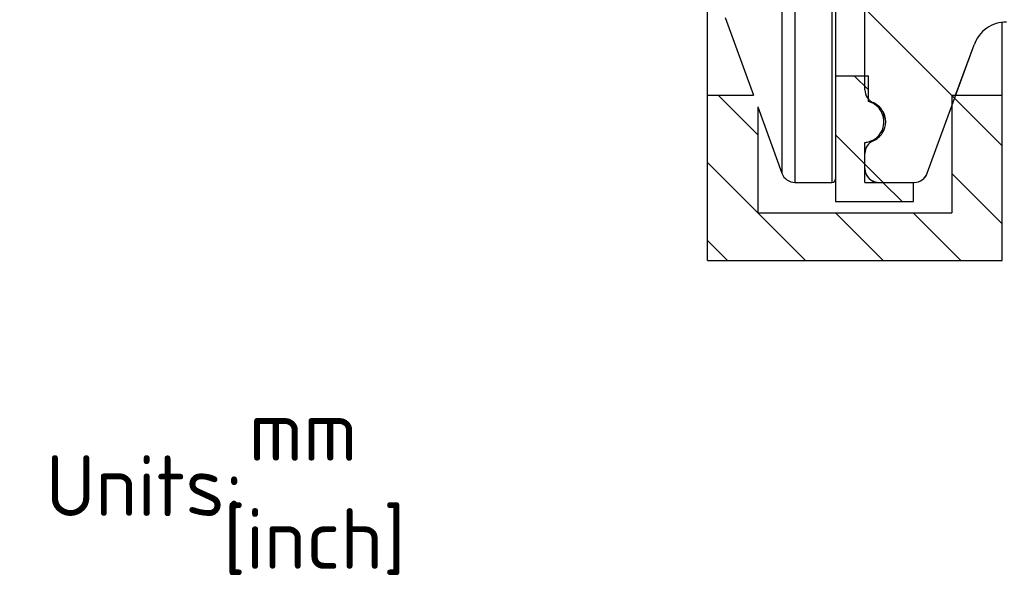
# Model space of a CAD drawing. Header units: millimetres. Extents: x 1 to 296, y -85 to 208.
# Tile 2 of 9: x 9 to 66, y 34 to 67. Entities that reach past the tile are written whole.
import ezdxf
from ezdxf.entities.mleader import LeaderData, LeaderLine
from ezdxf.math import Vec2, Vec3

# ---------------------------------------------------------------- set-up
doc = ezdxf.new("R2010")
doc.units = ezdxf.units.MM
for name, color, linetype in [('CLAMP_RING_1.5IN', 7, 'Continuous'), ('Default', 7, 'Continuous'), ('IFC-15T-SRV_A', 7, 'Continuous'), ('SEAL_RING_1.5IN', 7, 'Continuous'), ('SRV_TC_ADAPTER', 7, 'Continuous')]:
    doc.layers.add(name, color=color, linetype=linetype)

# ---------------------------------------------------------------- blocks, each defined once
blk = doc.blocks.new('_DOT')
at = {"color": 0}
blk.add_line((0, 0), (-1, 0), dxfattribs=at)
at = {"color": 0, "const_width": 0.333}
blk.add_lwpolyline([(-0.1665, 0, 1), (0.1665, 0, 1)], format="xyb", close=True, dxfattribs=at)
blk = doc.blocks.new('SE5')
at = {"layer": 'CLAMP_RING_1.5IN', "linetype": 'Continuous'}
h = blk.add_hatch(dxfattribs=at)
h.set_pattern_fill('LINE', angle=135, style=0)
h.paths.add_polyline_path([(49.025, 53.096), (66.025, 53.096), (66.025, 62.621), (63.125, 62.621), (63.125, 55.846), (51.925, 55.846), (51.925, 62.621), (49.025, 62.621)])
at = {"layer": 'IFC-15T-SRV_A', "linetype": 'Continuous'}
h = blk.add_hatch(dxfattribs=at)
h.set_pattern_fill('LINE', scale=2, angle=135, style=0)
edge = h.paths.add_edge_path()
edge.add_line((169.609, 70.334), (157.054, 70.726))
edge.add_line((157.054, 70.726), (82.627, 70.726))
edge.add_line((82.627, 70.726), (80.208, 69.846))
edge.add_line((80.208, 69.846), (58.408, 69.846))
edge.add_line((58.408, 69.846), (58.108, 69.546))
edge.add_line((58.108, 69.546), (58.108, 62.929))
edge.add_spline(control_points=[(58.108, 62.929), (58.108, 62.773), (58.154, 62.62), (58.323, 62.362), (58.447, 62.257), (58.588, 62.195)], knot_values=[0, 0, 0, 0, 0.5, 0.5, 1, 1, 1, 1], degree=3, periodic=0)
edge.add_spline(control_points=[(58.588, 62.195), (58.694, 62.149), (58.794, 62.087), (58.972, 61.936), (59.049, 61.849), (59.239, 61.558), (59.308, 61.325), (59.308, 60.864), (59.239, 60.632), (58.984, 60.243), (58.801, 60.089), (58.588, 59.996)], knot_values=[0, 0, 0, 0, 0.125, 0.125, 0.25, 0.25, 0.5, 0.5, 0.75, 0.75, 1, 1, 1, 1], degree=3, periodic=0)
edge.add_spline(control_points=[(58.588, 59.996), (58.446, 59.934), (58.323, 59.829), (58.154, 59.572), (58.108, 59.417), (58.108, 59.263)], knot_values=[0, 0, 0, 0, 0.5, 0.5, 1, 1, 1, 1], degree=3, periodic=0)
edge.add_line((58.108, 59.263), (58.108, 58.396))
edge.add_spline(control_points=[(58.108, 58.396), (58.108, 58.291), (58.129, 58.186), (58.209, 57.993), (58.269, 57.904), (58.416, 57.756), (58.505, 57.696), (58.698, 57.616), (58.803, 57.596), (58.908, 57.596)], knot_values=[0, 0, 0, 0, 0.25, 0.25, 0.5, 0.5, 0.75, 0.75, 1, 1, 1, 1], degree=3, periodic=0)
edge.add_line((58.908, 57.596), (60.958, 57.596))
edge.add_spline(control_points=[(60.958, 57.596), (61.121, 57.596), (61.282, 57.646), (61.551, 57.834), (61.654, 57.968), (61.71, 58.122)], knot_values=[0, 0, 0, 0, 0.5, 0.5, 1, 1, 1, 1], degree=3, periodic=0)
edge.add_line((61.71, 58.122), (64.406, 65.53))
edge.add_spline(control_points=[(64.406, 65.53), (64.475, 65.72), (64.575, 65.902), (64.822, 66.223), (64.972, 66.367), (65.304, 66.6), (65.488, 66.691), (65.878, 66.814), (66.083, 66.846), (66.285, 66.846)], knot_values=[0, 0, 0, 0, 0.25, 0.25, 0.5, 0.5, 0.75, 0.75, 1, 1, 1, 1], degree=3, periodic=0)
edge.add_line((66.285, 66.846), (77.108, 66.846))
edge.add_line((77.108, 66.846), (77.108, 64.846))
edge.add_line((77.108, 64.846), (79.108, 62.846))
edge.add_line((79.108, 62.846), (169.108, 62.846))
edge.add_line((169.108, 62.846), (171.108, 64.846))
edge.add_line((171.108, 64.846), (171.108, 68.787))
edge.add_line((171.108, 68.787), (169.609, 70.334))
at = {"layer": 'SEAL_RING_1.5IN', "linetype": 'Continuous'}
h = blk.add_hatch(dxfattribs=at)
h.set_pattern_fill('LINE', angle=135, style=0)
edge = h.paths.add_edge_path()
edge.add_arc((58.008, 61.09), 1.194, 274.7897, 284.535)
edge.add_arc((58.008, 61.095), 1.2, 284.4635, 355.3241)
edge.add_arc((58.037, 61.093), 1.171, 355.3321, 360.1492)
edge.add_arc((58.011, 61.097), 1.197, 359.962, 421.1382)
edge.add_arc((58.009, 61.104), 1.192, 60.8665, 75.4478)
edge.add_line((58.308, 62.257), (58.308, 62.399))
edge.add_line((58.308, 62.399), (58.308, 62.402))
edge.add_line((58.308, 62.402), (58.308, 63.746))
edge.add_line((58.308, 63.746), (58.108, 63.746))
edge.add_line((58.108, 63.746), (56.408, 63.746))
edge.add_line((56.408, 63.746), (56.408, 63.098))
edge.add_line((56.408, 63.098), (56.408, 59.896))
edge.add_line((56.408, 59.896), (56.408, 57.796))
edge.add_line((56.408, 57.796), (56.408, 56.496))
edge.add_line((56.408, 56.496), (60.908, 56.496))
edge.add_line((60.908, 56.496), (60.908, 57.596))
edge.add_line((60.908, 57.596), (58.908, 57.596))
edge.add_line((58.908, 57.596), (58.108, 57.596))
edge.add_line((58.108, 57.596), (58.108, 58.396))
edge.add_line((58.108, 58.396), (58.108, 59.263))
edge.add_line((58.108, 59.263), (58.108, 59.9))
at = {"layer": 'CLAMP_RING_1.5IN', "color": 7, "linetype": 'Continuous'}
for p, q in [((49.025, 62.621), (49.025, 67.846)), ((66.025, 62.621), (66.025, 66.828)), ((49.025, 53.096), (49.025, 62.621)), ((49.025, 62.621), (51.679, 62.621)), ((63.125, 62.621), (63.125, 55.846)), ((63.125, 62.621), (66.025, 62.621)), ((66.025, 53.096), (66.025, 62.621)), ((51.925, 61.946), (51.925, 55.846)), ((51.925, 55.846), (63.125, 55.846)), ((49.025, 53.096), (66.025, 53.096)), ((49.025, 53.096), (66.025, 53.096))]:
    blk.add_line(p, q, dxfattribs=at)
at = {"layer": 'IFC-15T-SRV_A', "color": 7, "linetype": 'Continuous'}
for p, q in [((58.108, 62.929), (58.108, 69.546)), ((61.71, 58.122), (64.406, 65.53)), ((63.347, 62.621), (64.406, 65.53)), ((61.71, 58.122), (63.125, 62.009)), ((58.588, 60.045), (58.588, 59.996)), ((58.108, 58.396), (58.108, 59.263)), ((58.908, 57.596), (60.958, 57.596)), ((60.908, 57.596), (60.958, 57.596))]:
    blk.add_line(p, q, dxfattribs=at)
for centre, start, end in [((58.908, 62.929), 244.9147, 246.4218), ((58.908, 59.263), 113.5782, 115.714), ((58.908, 59.263), 169.4321, 180), ((58.908, 58.396), 180, 270), ((60.958, 58.396), 270, 340)]:
    blk.add_arc(centre, 0.8, start, end, dxfattribs=at)
for points, knots in [([(66.285, 66.846), (65.88, 66.846), (65.47, 66.716), (64.805, 66.251), (64.544, 65.91), (64.406, 65.53)], [0, 0, 0, 0, 0.5, 0.5, 1, 1, 1, 1]), ([(58.108, 62.929), (58.108, 62.773), (58.154, 62.62), (58.323, 62.362), (58.447, 62.257), (58.588, 62.195)], [0, 0, 0, 0, 0.5, 0.5, 1, 1, 1, 1]), ([(58.588, 59.996), (58.801, 60.089), (58.984, 60.243), (59.239, 60.632), (59.308, 60.864), (59.308, 61.325), (59.239, 61.558), (58.986, 61.946), (58.8, 62.103), (58.588, 62.195)], [0, 0, 0, 0, 0.25, 0.25, 0.5, 0.5, 0.75, 0.75, 1, 1, 1, 1]), ([(58.588, 59.996), (58.446, 59.934), (58.323, 59.829), (58.154, 59.572), (58.108, 59.417), (58.108, 59.263)], [0, 0, 0, 0, 0.5, 0.5, 1, 1, 1, 1]), ([(58.108, 58.396), (58.108, 58.32), (58.119, 58.244), (58.14, 58.171), (58.165, 58.085), (58.205, 58.003), (58.257, 57.93), (58.31, 57.857), (58.375, 57.792), (58.448, 57.741), (58.522, 57.689), (58.605, 57.65), (58.691, 57.626), (58.761, 57.606), (58.835, 57.596), (58.908, 57.596)], [0, 0, 0, 0, 0.180873, 0.180873, 0.180873, 0.395567, 0.395567, 0.395567, 0.610261, 0.610261, 0.610261, 0.824956, 0.824956, 0.824956, 1, 1, 1, 1]), ([(60.958, 57.596), (61.121, 57.596), (61.282, 57.646), (61.551, 57.834), (61.654, 57.968), (61.71, 58.122)], [0, 0, 0, 0, 0.5, 0.5, 1, 1, 1, 1])]:
    blk.add_open_spline(points, degree=3, knots=knots, dxfattribs=at)
at = {"layer": 'SEAL_RING_1.5IN', "color": 7, "linetype": 'Continuous'}
for p, q in [((56.408, 63.746), (58.308, 63.746)), ((58.308, 62.257), (58.308, 63.746)), ((59.208, 61.101), (59.208, 61.575)), ((58.108, 57.596), (58.108, 59.9)), ((56.408, 57.796), (56.408, 56.496)), ((58.108, 57.596), (60.908, 57.596)), ((60.908, 56.496), (60.908, 57.596)), ((56.408, 56.496), (60.908, 56.496)), ((56.408, 56.496), (60.908, 56.496))]:
    blk.add_line(p, q, dxfattribs=at)
for start, end in [(355.3123, 0), (274.7802, 284.477)]:
    blk.add_arc((58.008, 61.096), 1.2, start, end, dxfattribs=at)
blk.add_open_spline([(58.108, 59.9), (58.39, 59.923), (58.657, 60.047), (59.056, 60.446), (59.18, 60.714), (59.227, 61.274), (59.149, 61.561), (58.825, 62.018), (58.58, 62.187), (58.308, 62.257)], degree=3, knots=[0, 0, 0, 0, 0.25, 0.25, 0.5, 0.5, 0.75, 0.75, 1, 1, 1, 1], dxfattribs=at)
at = {"layer": 'SRV_TC_ADAPTER', "color": 7, "linetype": 'Continuous'}
for p, q in [((54.068, 108.096), (54.068, 57.596)), ((56.208, 108.096), (56.208, 57.596)), ((53.316, 107.569), (53.316, 58.122)), ((56.408, 107.896), (56.408, 57.796)), ((50.044, 67.114), (51.679, 62.621)), ((51.925, 61.946), (53.316, 58.122)), ((54.068, 57.596), (56.208, 57.596))]:
    blk.add_line(p, q, dxfattribs=at)
for centre, radius, start, end in [((54.068, 58.396), 0.8, 200, 270), ((56.208, 57.796), 0.2, 270, 0)]:
    blk.add_arc(centre, radius, start, end, dxfattribs=at)

msp = doc.modelspace()

# ---------------------------------------------------------------- block references
at = {"layer": 'Default'}
msp.add_blockref('SE5', (0, 0), dxfattribs=at)

# ---------------------------------------------------------------- leaders
at = {"layer": 'Default', "color": 7, "linetype": 'Continuous'}
ml = msp.add_multileader_mtext('Standard', dxfattribs=at)
ml.set_content('{\\pxsm0.9;\\fSolid Edge ISO|b1||i0||c0|p34;\\W1.;Only to be used with correct pressure \\Prating on the SRV sensor and process connection.\\P}', color=256)
ml.set_leader_properties()
ml.set_arrow_properties(name='DOT')
ml.build(insert=Vec2(0, 0))
ml.multileader.update_dxf_attribs({"leader_type": 0, "dogleg_length": 0, "arrow_head_size": 5})
ctx = ml.context
ctx.base_point, ctx.char_height, ctx.arrow_head_size, ctx.landing_gap_size = Vec3(7.318, 173.064), 5, 5, 1.75
ctx.mtext.insert = Vec3(9.318, 176.25)
ml = msp.add_multileader_mtext('Standard', dxfattribs=at)
ml.set_content('{\\pxsm0.9;\\fSolid Edge ISO|b0||i0||c0|p34;\\W1.;mm\\P}', color=256)
ml.set_leader_properties()
ml.set_arrow_properties(name='DOT')
ml.build(insert=Vec2(0, 0))
ml.multileader.update_dxf_attribs({"leader_type": 0, "dogleg_length": 0, "arrow_head_size": 3.5})
ctx = ml.context
ctx.base_point, ctx.char_height, ctx.arrow_head_size, ctx.landing_gap_size = Vec3(20.54, 43.285), 3.5, 3.5, 1.225
ctx.mtext.insert = Vec3(22.54, 45.035)
ml = msp.add_multileader_mtext('Standard', dxfattribs=at)
ml.set_content('{\\pxsm0.9;\\fSolid Edge ISO|b0||i0||c0|p34;\\W1.;Units:\\P}', color=256)
ml.set_leader_properties()
ml.set_arrow_properties(name='DOT')
ml.build(insert=Vec2(0, 0))
ml.multileader.update_dxf_attribs({"leader_type": 0, "dogleg_length": 0, "arrow_head_size": 3.5})
ctx = ml.context
ctx.base_point, ctx.char_height, ctx.arrow_head_size, ctx.landing_gap_size = Vec3(8.819, 40.088), 3.5, 3.5, 1.225
ctx.mtext.insert = Vec3(10.819, 41.847)
ml = msp.add_multileader_mtext('Standard', dxfattribs=at)
ml.set_content('{\\pxsm0.9;\\fSolid Edge ISO|b0||i0||c0|p34;\\W1.;[inch]\\P}', color=256)
ml.set_leader_properties()
ml.build(insert=Vec2(0, 0))
ml.multileader.update_dxf_attribs({"dogleg_length": 0, "arrow_head_size": 0.805})
ctx = ml.context
ctx.base_point, ctx.char_height, ctx.arrow_head_size, ctx.landing_gap_size = Vec3(19.071, 37.042), 3.5, 0.805, 1.225
ctx.mtext.insert = Vec3(21.071, 38.798)

doc.saveas('drawing.dxf')
